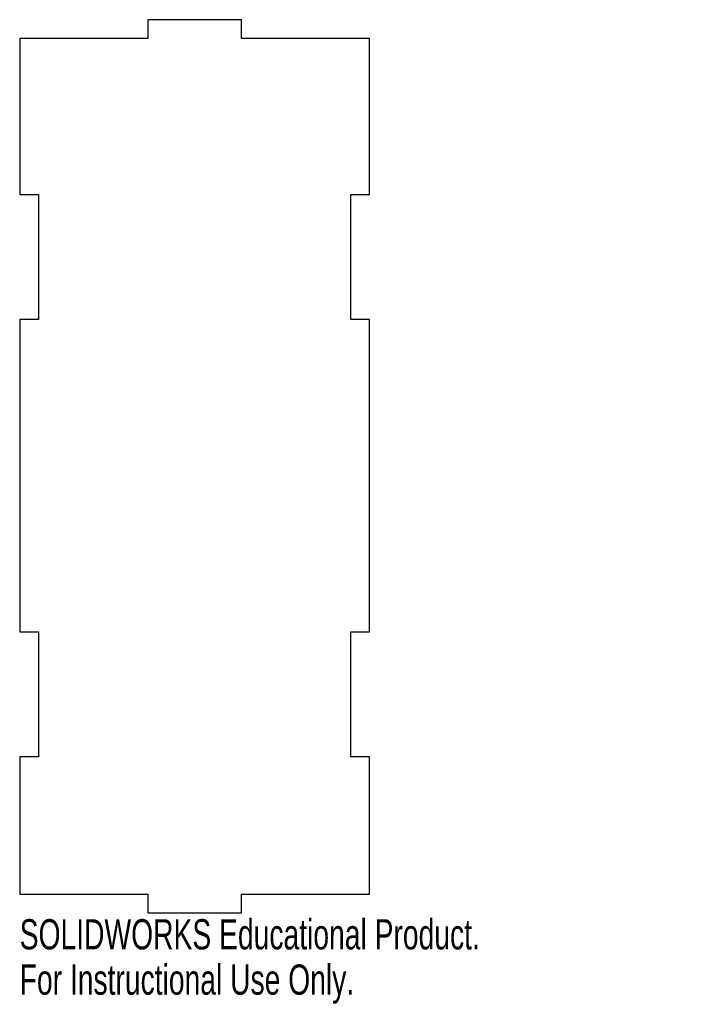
# Model space of a CAD drawing. Header units: millimetres. Extents: x -28 to 80, y -15 to 143.
import ezdxf

# ---------------------------------------------------------------- set-up
doc = ezdxf.new("R2010")
doc.units = ezdxf.units.MM
doc.styles.add('SLDTEXTSTYLE0', font='TXT', dxfattribs={"width": 0.7})

msp = doc.modelspace()

# ---------------------------------------------------------------- linework, layer by layer
at = {"color": 7, "linetype": 'Continuous', "lineweight": 25}
for p, q in [((7.5, 143), (-7.5, 143)), ((-7.5, 143), (-7.5, 140)), ((7.5, 140), (7.5, 143)), ((-7.5, 140), (-28, 140)), ((-28, 140), (-28, 115)), ((28, 140), (7.5, 140)), ((28, 115), (28, 140)), ((-28, 115), (-25, 115)), ((-25, 115), (-25, 95)), ((25, 95), (25, 115)), ((25, 115), (28, 115)), ((-25, 95), (-28, 95)), ((-28, 95), (-28, 45)), ((28, 95), (25, 95)), ((28, 45), (28, 95)), ((-28, 45), (-25, 45)), ((-25, 45), (-25, 25)), ((25, 25), (25, 45)), ((25, 45), (28, 45)), ((-25, 25), (-28, 25)), ((-28, 25), (-28, 3)), ((28, 25), (25, 25)), ((28, 3), (28, 25)), ((-28, 3), (-7.5, 3)), ((-7.5, 3), (-7.5, 0)), ((7.5, 0), (7.5, 3)), ((7.5, 3), (28, 3)), ((-7.5, 0), (7.5, 0))]:
    msp.add_line(p, q, dxfattribs=at)

# ---------------------------------------------------------------- texts
at = {"color": 7, "linetype": 'Continuous', "char_height": 4.8336, "attachment_point": 1, "style": 'SLDTEXTSTYLE0'}
for s, insert in [('SOLIDWORKS Educational Product.', (-28, -1.02)), ('For Instructional Use Only.', (-28, -8.27))]:
    msp.add_mtext(s, dxfattribs=dict(at, insert=insert))

doc.saveas('drawing.dxf')
